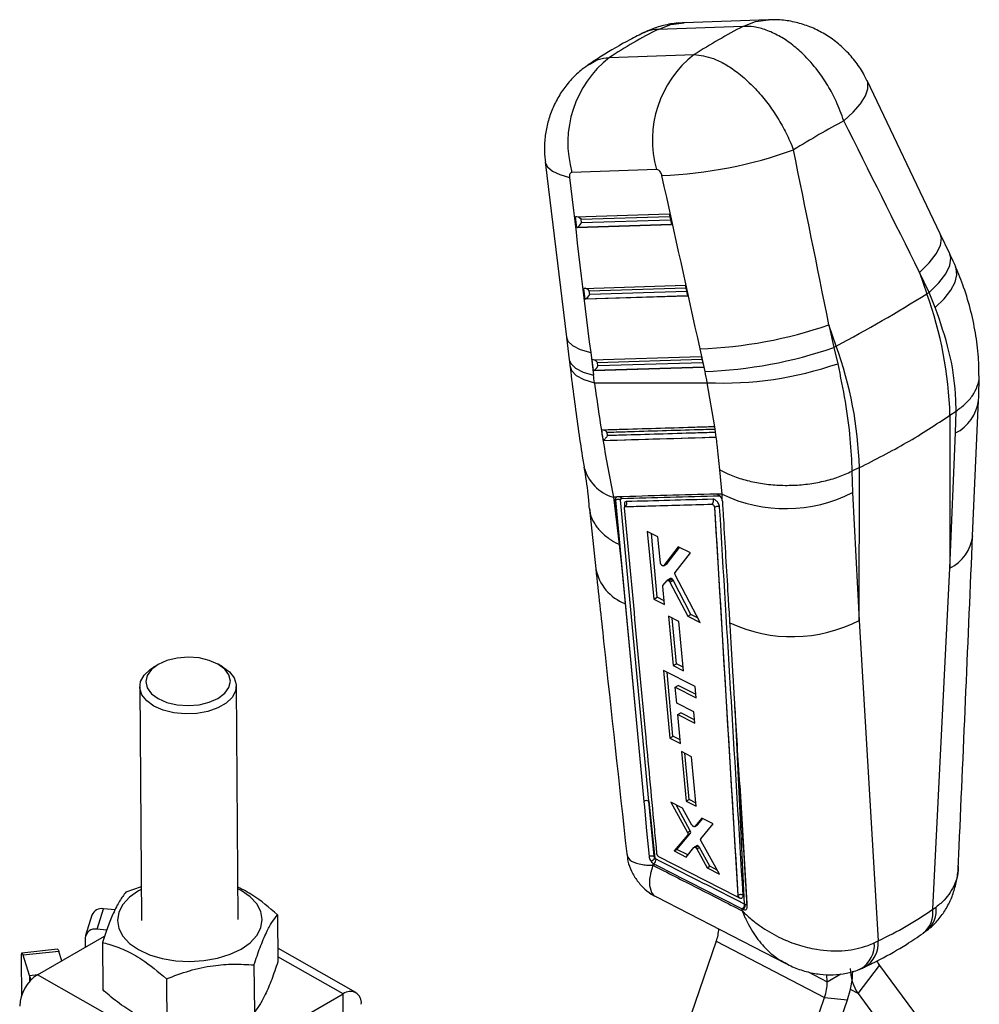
# Model space of a CAD drawing. Extents: x 37 to 375, y 36 to 279.
# Tile 16 of 16: x 283 to 363, y 174 to 255. Entities that reach past the tile are written whole.
import ezdxf

# ---------------------------------------------------------------- set-up
doc = ezdxf.new("R2010")
doc.units = 0
doc.layers.get('0').update_dxf_attribs({"linetype": 'CONTINUOUS'})

msp = doc.modelspace()

# ---------------------------------------------------------------- linework, layer by layer
at = {"color": 7, "linetype": 'CONTINUOUS'}
for p, q in [((345.392355, 255.433574), (338.386914, 255.187028)), ((343.260567, 254.876794), (336.255126, 254.630247)), ((332.204951, 252.292131), (339.210392, 252.538677)), ((359.605848, 237.690348), (353.537534, 250.394749)), ((326.88673, 243.671009), (328.650782, 229.136255)), ((336.111741, 243.023724), (329.1063, 242.777177)), ((329.406977, 239.10492), (337.141448, 239.344827)), ((329.509658, 238.213697), (329.406977, 239.10492)), ((337.141448, 239.344827), (337.342655, 238.456664)), ((337.342655, 238.456664), (329.509658, 238.213697)), ((329.894328, 238.599821), (329.859538, 238.901772)), ((360.394632, 236.03202), (359.605777, 237.69049)), ((357.884983, 234.504853), (358.499431, 232.737199)), ((358.673838, 232.846383), (357.884983, 234.504853)), ((330.089565, 233.180369), (338.479008, 233.440591)), ((338.479008, 233.440591), (338.680216, 232.552416)), ((330.192246, 232.289135), (330.089565, 233.180369)), ((338.680216, 232.552416), (330.192246, 232.289135)), ((330.576915, 232.67527), (330.542126, 232.977222)), ((358.499431, 232.737199), (358.673838, 232.846383)), ((359.186742, 231.603612), (358.673838, 232.846383)), ((350.99309, 228.403881), (350.378642, 230.171534)), ((350.378642, 230.171534), (350.7891, 228.29462)), ((328.650836, 229.135814), (328.880963, 227.267224)), ((350.99309, 228.403881), (350.7891, 228.29462)), ((330.653891, 227.859846), (330.884019, 225.991244)), ((330.772152, 227.255807), (339.816569, 227.536343)), ((340.12192, 226.30169), (339.711463, 228.178604)), ((339.816569, 227.536343), (340.017776, 226.64818)), ((350.7891, 228.29462), (351.112952, 226.942712)), ((330.874833, 226.364585), (330.772152, 227.255807)), ((331.259503, 226.750708), (331.224714, 227.052659)), ((340.017776, 226.64818), (330.874833, 226.364585)), ((340.930048, 221.715089), (340.310041, 225.363362)), ((362.286241, 212.686177), (362.763026, 223.879651)), ((360.407792, 222.668707), (360.396556, 210.013523)), ((360.407792, 222.668707), (360.919055, 223.02001)), ((360.871693, 221.203889), (360.920361, 223.020898)), ((360.920361, 223.020898), (360.919055, 223.02001)), ((340.932747, 221.715169), (340.930048, 221.715089)), ((341.056203, 220.856821), (340.932747, 221.715169)), ((360.396556, 210.013523), (360.871693, 221.203889)), ((331.681112, 220.579835), (341.051761, 220.856693)), ((331.681112, 220.579835), (331.689902, 220.584773)), ((341.051761, 220.856693), (341.056203, 220.856821)), ((341.530425, 216.134845), (341.35334, 218.151315)), ((352.292152, 218.039805), (352.290593, 218.039039)), ((352.290593, 218.039039), (352.345121, 216.281604)), ((352.901451, 218.335389), (352.292152, 218.039805)), ((352.890215, 205.680205), (352.901451, 218.335389)), ((341.135162, 216.123539), (341.030894, 216.142112)), ((341.530425, 216.134845), (341.135162, 216.123539)), ((341.553908, 215.650747), (341.530425, 216.134845)), ((352.345121, 216.281604), (352.890215, 205.680205)), ((332.782772, 215.885821), (332.537591, 215.878876)), ((332.537591, 215.878876), (333.026365, 211.958338)), ((332.695518, 215.644398), (332.699954, 215.646959)), ((332.695518, 215.644398), (333.204665, 210.250698)), ((332.699991, 215.647694), (332.699949, 215.646961)), ((332.699954, 215.646959), (334.523013, 196.294994)), ((335.478933, 190.710353), (333.124444, 215.676239)), ((341.553908, 215.650747), (341.543138, 215.680353)), ((341.586347, 215.494888), (341.553908, 215.650747)), ((330.544001, 214.903834), (331.077619, 209.950156)), ((340.90289, 215.046188), (340.907302, 215.048735)), ((340.90289, 215.046188), (342.844738, 182.905962)), ((340.907302, 215.048735), (340.907412, 215.048429)), ((336.225449, 212.602654), (335.341874, 213.041152)), ((335.341874, 213.041152), (335.881012, 207.434644)), ((336.170024, 207.601487), (335.682004, 212.872357)), ((336.43209, 210.442784), (336.225449, 212.602654)), ((333.026365, 211.958338), (333.204665, 210.250698)), ((337.900885, 211.770201), (336.707053, 210.215004)), ((336.990423, 210.378589), (338.009644, 211.716099)), ((337.641839, 209.651923), (338.912142, 211.267149)), ((338.912142, 211.267149), (337.900885, 211.770201)), ((333.204665, 210.250698), (333.505275, 207.066051)), ((336.688096, 210.19833), (336.971776, 210.362095)), ((336.707053, 210.215004), (336.990423, 210.378589)), ((358.978913, 181.751517), (360.396556, 210.013523)), ((336.638879, 208.55916), (336.977641, 208.977256)), ((337.272094, 209.151402), (336.994452, 208.991123)), ((337.134197, 208.956333), (337.410052, 209.115581)), ((337.219728, 208.849617), (337.494317, 209.008134)), ((337.219728, 208.849617), (338.688968, 206.030717)), ((338.942404, 206.177022), (337.494317, 209.008134)), ((339.734204, 205.507368), (337.656454, 209.466683)), ((336.76189, 206.994552), (336.620202, 208.476131)), ((335.881012, 207.434644), (336.170024, 207.601487)), ((335.881012, 207.434644), (336.76189, 206.994552)), ((336.731433, 207.31303), (336.170024, 207.601487)), ((333.505275, 207.066051), (334.523013, 196.294994)), ((337.949867, 205.601544), (337.106468, 206.023716)), ((337.106468, 206.023716), (337.497053, 201.931511)), ((337.75782, 202.082048), (337.406788, 205.873382)), ((338.338586, 201.508244), (337.949867, 205.601544)), ((338.688968, 206.030717), (338.942404, 206.177022)), ((338.688968, 206.030717), (339.734204, 205.507368)), ((339.545359, 205.867229), (338.942404, 206.177022)), ((352.890215, 205.680205), (354.46888, 179.14793)), ((294.797317, 202.005704), (294.440787, 201.792743)), ((300.170187, 201.835181), (299.810541, 202.04284)), ((339.312375, 200.217964), (336.6818, 201.541877)), ((336.6818, 201.541877), (337.218574, 195.937862)), ((337.497053, 201.931511), (337.75782, 202.082048)), ((337.497053, 201.931511), (338.338586, 201.508244)), ((338.311091, 201.797777), (337.75782, 202.082048)), ((337.467983, 196.081842), (336.977003, 201.393307)), ((293.317433, 200.186723), (293.460785, 180.834319)), ((301.460565, 180.893575), (301.31721, 200.245987)), ((337.650729, 200.145254), (337.906827, 200.293096)), ((337.775336, 198.837283), (337.650729, 200.145254)), ((337.650729, 200.145254), (339.402444, 199.262412)), ((339.376441, 199.53829), (337.906827, 200.293096)), ((339.402444, 199.262412), (339.312375, 200.217964)), ((339.197153, 198.119656), (337.775336, 198.837283)), ((337.86631, 197.882248), (338.116338, 198.026585)), ((338.093714, 195.494649), (337.86631, 197.882248)), ((337.86631, 197.882248), (339.287371, 197.164191)), ((339.261476, 197.438432), (338.116338, 198.026585)), ((339.287371, 197.164191), (339.197153, 198.119656)), ((334.523013, 196.294994), (335.053946, 190.684291)), ((337.218574, 195.937862), (337.467983, 196.081842)), ((337.218574, 195.937862), (338.093714, 195.494649)), ((338.067094, 195.774135), (337.467983, 196.081842)), ((339.013014, 194.383708), (338.174856, 194.808901)), ((338.174856, 194.808901), (338.565074, 190.716539)), ((338.796111, 190.849914), (338.442102, 194.673328)), ((339.401317, 190.290217), (339.013014, 194.383708)), ((338.565074, 190.716539), (338.796111, 190.849914)), ((339.376513, 190.551698), (338.796111, 190.849914)), ((335.478933, 190.710353), (335.976188, 185.988295)), ((335.910982, 186.145549), (335.478933, 190.710353)), ((338.256604, 190.127836), (337.293102, 190.619296)), ((337.293102, 190.619296), (338.678158, 188.120603)), ((338.902583, 188.250161), (337.720583, 190.401248)), ((339.040018, 188.733346), (338.256604, 190.127836)), ((338.565074, 190.716539), (339.401317, 190.290217)), ((339.856591, 189.311351), (339.271753, 188.614354)), ((339.496628, 188.744172), (339.937831, 189.269874)), ((340.801241, 188.829077), (339.856591, 189.311351)), ((339.27175, 188.614363), (339.254503, 188.604029)), ((339.255979, 188.601503), (339.480947, 188.731375)), ((339.271753, 188.614354), (339.496628, 188.744172)), ((339.778009, 187.578281), (340.801241, 188.829077)), ((338.696026, 187.92497), (337.577636, 186.584485)), ((337.797511, 186.711416), (338.919931, 188.054228)), ((338.678158, 188.120603), (338.902583, 188.250161)), ((338.696026, 187.92497), (338.919931, 188.054228)), ((338.556701, 186.082531), (339.2016, 186.872214)), ((339.439145, 187.013568), (339.218207, 186.886023)), ((339.338969, 186.862984), (339.559902, 186.990526)), ((339.435162, 186.752113), (339.655806, 186.879488)), ((340.515485, 185.314903), (339.655806, 186.879488)), ((341.313414, 184.668557), (339.797161, 187.381702)), ((336.148147, 186.30786), (336.145594, 186.32616)), ((342.716046, 182.820595), (336.306594, 186.085734)), ((337.577636, 186.584485), (337.797511, 186.711416)), ((337.577636, 186.584485), (338.556701, 186.082531)), ((338.694082, 186.250754), (337.797511, 186.711416)), ((339.435162, 186.752113), (340.298124, 185.189423)), ((335.791048, 185.577787), (335.810192, 185.396228)), ((335.791048, 185.577787), (335.881418, 185.519368)), ((340.298124, 185.189423), (340.515485, 185.314903)), ((340.298124, 185.189423), (341.313414, 184.668557)), ((341.128111, 185.000131), (340.515485, 185.314903)), ((293.44016, 183.618728), (292.158921, 183.162199)), ((336.092953, 182.775148), (346.825044, 177.25591)), ((342.807917, 182.814092), (342.816955, 182.81931)), ((342.844738, 182.905962), (342.845708, 182.906522)), ((342.845708, 182.906522), (342.845748, 182.90641)), ((343.465618, 182.135236), (343.396635, 182.169832)), ((358.978913, 181.751517), (359.257272, 181.936561)), ((289.349641, 181.264676), (288.828646, 179.571223)), ((289.778363, 180.09719), (290.299358, 181.790644)), ((291.265214, 181.697976), (290.299358, 181.790644)), ((304.715665, 181.298971), (304.744588, 177.394428)), ((343.201403, 181.626356), (343.193538, 181.790547)), ((343.193538, 181.790547), (343.207065, 181.783663)), ((343.207065, 181.783663), (343.278665, 181.747795)), ((284.843208, 176.320767), (290.397231, 179.527036)), ((290.568087, 180.021419), (289.778363, 180.09719)), ((358.192142, 179.798827), (358.632223, 180.100958)), ((288.799655, 179.371659), (288.805308, 178.608042)), ((290.216245, 179.003353), (290.245169, 175.098811)), ((341.057504, 179.100798), (337.828969, 169.795414)), ((341.057504, 179.100798), (350.025931, 174.455547)), ((354.142828, 178.984055), (354.46888, 179.14793)), ((286.507176, 178.440478), (283.552797, 178.127648)), ((286.606399, 178.266054), (283.652025, 177.95322)), ((284.1728, 176.265281), (283.652025, 177.95322)), ((286.849276, 177.478849), (286.606399, 178.266054)), ((311.20616, 174.851361), (304.736234, 178.522187)), ((283.484471, 177.695964), (283.50771, 174.558701)), ((302.772986, 177.140123), (302.801909, 173.235581)), ((352.794785, 174.76794), (354.577478, 177.0831)), ((354.577478, 177.0831), (358.435871, 171.868919)), ((298.984822, 168.297275), (284.843208, 176.320767)), ((350.23656, 175.756012), (350.210544, 176.355729)), ((295.523276, 175.992318), (295.5522, 172.087775)), ((298.984822, 168.297275), (310.157109, 174.746898)), ((310.169257, 173.106864), (310.157109, 174.746898)), ((352.794785, 174.76794), (356.653179, 169.553759)), ((346.797394, 165.150169), (350.025931, 174.455547)), ((348.688937, 164.9561), (351.917473, 174.261478)), ((350.025931, 174.455547), (351.917473, 174.261478))]:
    msp.add_line(p, q, dxfattribs=at)
at = {"color": 8, "linetype": 'CONTINUOUS'}
for p, q in [((329.859538, 238.901772), (337.190306, 239.129158)), ((329.539841, 238.229773), (337.339249, 238.471693)), ((337.258477, 238.828239), (329.894328, 238.599821)), ((330.222429, 232.305223), (338.67681, 232.567458)), ((330.542126, 232.977222), (338.527866, 233.224922)), ((338.596037, 232.924003), (330.576915, 232.67527)), ((331.224714, 227.052659), (339.865426, 227.320686)), ((339.933597, 227.019767), (331.259503, 226.750708)), ((330.905017, 226.38066), (340.014369, 226.663222)), ((333.444222, 215.249532), (333.462379, 215.056578)), ((343.396635, 182.169832), (342.610441, 198.476991)), ((343.000921, 192.035397), (343.592248, 182.225053)), ((342.761912, 182.808398), (342.954125, 182.710404)), ((310.157109, 174.746898), (304.741439, 177.819576)), ((284.1728, 176.265281), (284.876089, 176.339752)), ((284.1728, 176.265281), (284.176609, 175.751102)), ((348.675666, 176.564485), (350.23656, 175.756012)), ((350.23656, 175.756012), (351.369182, 176.409861)), ((352.794785, 174.76794), (352.161366, 175.096021))]:
    msp.add_line(p, q, dxfattribs=at)
at = {"color": 8, "linetype": 'CONTINUOUS', "flags": 128}
for points in [[(343.260567, 254.876794), (344.307539, 255.274404), (345.392833, 255.43359)], [(336.255126, 254.630247), (337.302098, 255.027857), (338.386914, 255.187028)], [(351.619092, 247.056787), (352.399081, 247.778963), (353.001767, 248.475449), (353.409868, 249.126274), (353.61168, 249.712773), (353.601418, 250.218128), (353.537189, 250.395472)], [(326.88685, 243.670004), (326.894507, 243.620744), (327.080993, 243.240256), (327.484661, 242.898255), (328.094369, 242.604188), (328.893289, 242.36615)], [(357.884983, 234.504853), (358.688261, 235.292306), (359.270412, 236.042202), (359.611371, 236.728688), (359.699385, 237.328115), (359.605614, 237.69084)], [(358.673838, 232.846383), (359.477115, 233.633835), (360.059266, 234.383732), (360.400225, 235.070218), (360.488239, 235.669644), (360.394632, 236.03202)], [(359.186742, 231.603612), (359.917582, 232.31933), (360.470057, 233.018409), (360.828955, 233.68159), (360.984394, 234.290643), (360.932097, 234.828773), (360.88681, 234.949982)], [(328.650715, 229.136811), (328.767959, 228.818606), (329.153255, 228.439492), (329.78892, 228.116336), (330.653891, 227.859846)], [(328.880963, 227.267224), (328.998087, 226.950016), (329.383383, 226.570901), (330.019048, 226.247746), (330.884019, 225.991244)], [(328.948188, 226.704844), (329.068708, 226.36403), (329.455941, 225.971468), (330.093111, 225.633774), (330.959152, 225.362106)], [(332.803194, 215.891262), (332.746325, 215.846803), (332.704845, 215.742562), (332.699935, 215.648345), (332.699938, 215.648296), (332.699938, 215.648296)]]:
    msp.add_lwpolyline(points, dxfattribs=at)
at = {"color": 7, "linetype": 'CONTINUOUS', "flags": 128}
for points in [[(299.789155, 202.05508), (299.06431, 202.369803), (298.220196, 202.565722), (297.31435, 202.629471), (296.408499, 202.556715), (295.564373, 202.35241), (294.839503, 202.030472), (294.283284, 201.612853), (293.933625, 201.128001), (293.81435, 200.608964), (293.933589, 200.091116), (294.283221, 199.609739), (294.839408, 199.197652), (295.564259, 198.88292), (296.408373, 198.687008), (297.314219, 198.623252), (298.220073, 198.696013), (299.064196, 198.90032), (299.789066, 199.222252), (300.345285, 199.639877), (300.694946, 200.124727), (300.814219, 200.643759), (300.69498, 201.161613), (300.345347, 201.642984), (299.789155, 202.05508)], [(300.145749, 201.849169), (300.740422, 201.417694), (301.136156, 200.916404), (301.309954, 200.374426), (301.251714, 199.82326), (300.964823, 199.294943), (300.465953, 198.820172), (299.784094, 198.426543), (298.958875, 198.136933), (298.038254, 197.96817), (297.075738, 197.930065), (296.12726, 198.02483), (295.247946, 198.246955), (294.488894, 198.583536), (293.894221, 199.015017), (293.498487, 199.516307), (293.324689, 200.058285), (293.382927, 200.609452), (293.669817, 201.13777), (294.16869, 201.612539), (294.440787, 201.792743)], [(335.053946, 190.684291), (335.099191, 190.206484), (335.285738, 188.237025), (335.486156, 186.122195)], [(293.441828, 183.393677), (293.218193, 183.270993), (292.472012, 182.746923), (291.917544, 182.150489), (291.576092, 181.504619), (291.460787, 180.834124), (291.576047, 180.164776), (291.917456, 179.522296), (292.47189, 178.931375), (293.218033, 178.414724), (294.127223, 177.992191), (295.164515, 177.680022), (296.290046, 177.490208), (297.460565, 177.430043), (298.631087, 177.501843), (299.756631, 177.702848), (300.793941, 178.025331), (301.703159, 178.4569), (302.449338, 178.980971), (303.003808, 179.577404), (303.345257, 180.223276), (303.460565, 180.893769), (303.345299, 181.563119), (303.003893, 182.205598), (302.449462, 182.796518), (301.703314, 183.313172), (301.441605, 183.452938)], [(283.652025, 177.95322), (283.618265, 178.047256), (283.586042, 178.106161), (283.556584, 178.127677), (283.531027, 178.110978), (283.510359, 178.056697), (283.49536, 177.966936), (283.486619, 177.845129), (283.484471, 177.695964)], [(286.507176, 178.440478), (286.510963, 178.440508), (286.540421, 178.418992), (286.572644, 178.360086), (286.606399, 178.266054)], [(284.323526, 175.911045), (284.253372, 176.052154), (284.1728, 176.265281)]]:
    msp.add_lwpolyline(points, dxfattribs=at)
at = {"color": 7, "linetype": 'CONTINUOUS'}
for centre, radius, start, end in [((337.706509, 245.238455), 8.945473, 127.95267318, 195.97049419), ((344.71195, 245.485002), 8.945472, 127.95266916, 195.97049821), ((335.088498, 279.109868), 36.609687, 272.28475075, 289.7362153), ((290.418578, 342.001429), 128.738783, 298.06822756, 301.92639591), ((327.955274, 221.732825), 32.466009, 1.65186678, 19.8129528), ((338.532441, 264.03389), 35.874665, 271.88336655, 289.28156958), ((320.448933, 217.399507), 32.466009, 1.65186678, 19.8129528), ((338.942981, 262.156535), 35.874222, 271.88325819, 289.28167794), ((341.543335, 254.663682), 29.326264, 267.58975991, 289.04529888), ((346.790602, 227.053261), 12.119459, 244.27657485, 297.27837514), ((333.306487, 215.372639), 0.345186, 309.37395965, 24.67247772), ((333.389444, 215.108434), 0.151358, 11.94456463, 68.78259401), ((347.325852, 216.490881), 12.158653, 245.0048155, 297.23533352), ((335.291672, 190.28586), 0.463962, 66.19585632, 120.82270724), ((334.490115, 187.502772), 2.121804, 303.11237884, 314.45763615), ((335.620664, 185.886835), 0.450578, 305.35979013, 2.37316133), ((342.797868, 182.709231), 0.156262, 0.42988465, 59.40900878), ((342.948617, 182.150149), 0.448451, 305.19172823, 2.51548965), ((343.013063, 182.114785), 0.453019, 305.89443185, 2.58746246), ((290.138555, 180.960582), 0.845494, 79.03627741, 158.92038326), ((356.806858, 181.464882), 2.190886, 309.78432726, 7.51758591), ((289.609778, 179.301722), 0.813136, 78.03422216, 175.0659625), ((337.518166, 180.355843), 3.75527, 340.47556872, 356.72637201), ((355.755909, 177.937458), 1.45555, 198.73810396, 215.94196839), ((286.572346, 173.624058), 3.203461, 122.66809587, 177.89890692), ((344.746709, 176.834732), 7.618496, 340.25929856, 358.40373066), ((355.922077, 176.884877), 3.776423, 180.40530706, 214.09498757), ((346.682494, 175.664356), 3.555247, 340.12271243, 1.47728206), ((310.738169, 174.023934), 0.927528, 351.20362192, 128.78951628)]:
    msp.add_arc(centre, radius, start, end, dxfattribs=at)
at = {"color": 8, "linetype": 'CONTINUOUS'}
for centre, radius, start, end in [((359.341399, 224.292345), 3.44679, 296.35788294, 353.27815705), ((333.52281, 219.273493), 3.534697, 194.49794086, 253.81569962), ((358.859238, 213.108102), 3.455397, 296.41716443, 353.00130873), ((334.895081, 210.698234), 3.888999, 191.06953637, 249.06132234), ((357.034678, 181.68503), 2.236782, 311.29174319, 6.45669041), ((351.850757, 178.808672), 2.298771, 300.598495, 4.37560345), ((352.179092, 178.953677), 2.298013, 300.30965557, 4.84905467)]:
    msp.add_arc(centre, radius, start, end, dxfattribs=at)
at = {"color": 7, "linetype": 'CONTINUOUS'}
for centre, major_axis, ratio, start_param, end_param in [((381.273178, 198.890035), (55.613517, -47.594526), 0.657576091, 2.86643371, 2.960521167), ((328.038565, 197.016517), (37.119161, 59.908731), 0.425931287, 0.623828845, 0.717916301), ((328.038565, 197.016517), (44.947178, 52.854976), 0.326245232, 0.692588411, 0.789411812), ((305.606151, 261.550491), (-165.783452, 323.352392), 0.094896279, 4.580133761, 4.618988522), ((305.606151, 261.550491), (-78.768913, 373.373459), 0.098369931, 4.607516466, 4.646371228), ((360.38245, 261.422896), (-43.051742, 371.563631), 0.089563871, 1.611726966, 1.65086689), ((299.550094, 259.281986), (-84.379274, 370.069054), 0.08540215, 4.608788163, 4.647642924), ((329.632436, 238.816705), (0.286361, -0.247403), 0.590998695, 1.258602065, 2.819976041), ((329.701355, 238.218523), (0.293972, 0.104876), 0.236214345, 2.066071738, 2.194031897), ((329.667225, 238.514751), (0.257376, 0.297904), 0.350959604, 3.850171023, 5.28358484), ((330.315024, 232.892149), (0.286361, -0.247403), 0.590998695, 1.258602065, 2.819976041), ((330.349813, 232.590195), (0.257376, 0.297904), 0.350959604, 3.850171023, 5.28358484), ((330.383942, 232.293968), (0.293972, 0.104876), 0.236214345, 2.066071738, 2.194031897), ((330.997611, 226.967594), (0.286361, -0.247403), 0.590998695, 1.258602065, 2.819976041), ((331.032401, 226.66564), (0.257376, 0.297904), 0.350959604, 3.850171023, 5.28358484), ((331.06653, 226.369412), (0.293972, 0.104876), 0.236214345, 2.066071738, 2.194031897), ((292.354799, 234.91125), (-20.58653, 55.54492), 0.59943456, 4.325148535, 4.336354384), ((329.180671, 226.497814), (-6.068626, 16.373879), 0.59943456, 4.426085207, 4.482079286), ((337.381202, 208.978123), (-0.111939, 0.172945), 0.548671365, 4.535393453, 5.217650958), ((338.795004, 188.212499), (-0.110672, 0.170987), 0.548671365, 3.31130536, 4.58025216), ((339.549428, 186.837318), (-0.113002, 0.174587), 0.548671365, 5.344778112, 6.443201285), ((339.54779, 186.840082), (-0.111877, 0.172849), 0.548671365, 4.587686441, 5.332868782), ((313.758883, 248.894143), (-44.565313, 67.586633), 0.6135196, 3.052739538, 3.157518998)]:
    msp.add_ellipse(centre, major_axis=major_axis, ratio=ratio, start_param=start_param, end_param=end_param, dxfattribs=at)
for points, knots in [([(353.520193, 250.388548), (353.451136, 250.542038), (353.211655, 251.074322), (352.632748, 251.929181), (351.800175, 252.900511), (350.833997, 253.733426), (349.794285, 254.404511), (348.686844, 254.916744), (347.524952, 255.260653), (346.418543, 255.44146), (345.703618, 255.42507), (345.39206, 255.417928)], [0, 0, 0, 0, 0.049846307, 0.172860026, 0.303883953, 0.428030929, 0.549330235, 0.669654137, 0.788369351, 0.907773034, 1, 1, 1, 1]), ([(338.3881, 255.165215), (338.166391, 255.161055), (337.541013, 255.149321), (336.530113, 254.926017), (335.622274, 254.65123), (335.15086, 254.38981), (335.035257, 254.325703)], [0, 0, 0, 0, 0.190386, 0.537023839, 0.886466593, 1, 1, 1, 1]), ([(351.619092, 247.056787), (351.424649, 247.600548), (351.06612, 248.603175), (350.309124, 249.998938), (349.403219, 251.337643), (348.369097, 252.504853), (347.265425, 253.451908), (346.231506, 254.130312), (345.189024, 254.601295), (344.182271, 254.8721), (343.56085, 254.875265), (343.260567, 254.876794)], [0, 0, 0, 0, 0.128293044, 0.236556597, 0.344820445, 0.483525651, 0.587989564, 0.692453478, 0.797237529, 0.90202144, 1, 1, 1, 1]), ([(335.109663, 254.387293), (334.705902, 254.185154), (333.481924, 253.572381), (331.924348, 252.672462), (330.808219, 251.933246), (330.445258, 251.692856)], [0, 0, 0, 0, 0.249350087, 0.755890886, 1, 1, 1, 1]), ([(339.210392, 252.538677), (339.735137, 252.47817), (340.557364, 252.383361), (341.792087, 251.772087), (342.843971, 251.074258), (343.889634, 250.160819), (344.88509, 249.069725), (345.754974, 247.916852), (346.520416, 246.676852), (347.080034, 245.574076), (347.35279, 244.895607), (347.451233, 244.650734)], [0, 0, 0, 0, 0.183830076, 0.288044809, 0.392259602, 0.516106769, 0.622499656, 0.728892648, 0.834598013, 0.940303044, 1, 1, 1, 1]), ([(330.53522, 251.724368), (330.337951, 251.595742), (329.802105, 251.246353), (329.058767, 250.521998), (328.307821, 249.596299), (327.70877, 248.583425), (327.259298, 247.509043), (326.961246, 246.399904), (326.821685, 245.258089), (326.801738, 244.341085), (326.883303, 243.812834), (326.905221, 243.670879)], [0, 0, 0, 0, 0.075769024, 0.205813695, 0.332068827, 0.459220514, 0.583461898, 0.706378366, 0.827944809, 0.953764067, 1, 1, 1, 1]), ([(336.547975, 242.529285), (336.544196, 242.54495), (336.527118, 242.615746), (336.477296, 242.740181), (336.39721, 242.861087), (336.306088, 242.953165), (336.211786, 243.014204), (336.143698, 243.020683), (336.111741, 243.023724)], [0, 0, 0, 0, 0.060460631, 0.273248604, 0.486138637, 0.609926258, 0.816921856, 1, 1, 1, 1]), ([(329.1063, 242.777177), (329.101445, 242.776891), (329.061785, 242.774555), (328.993215, 242.746244), (328.930916, 242.666413), (328.893051, 242.555527), (328.884586, 242.454488), (328.891656, 242.382721), (328.893289, 242.36615)], [0, 0, 0, 0, 0.033514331, 0.273754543, 0.513948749, 0.673695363, 0.924658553, 1, 1, 1, 1]), ([(360.887672, 234.947999), (360.84806, 235.038718), (360.689899, 235.400933), (360.521131, 235.761648), (360.394632, 236.03202)], [0, 0, 0, 0, 0.250456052, 1, 1, 1, 1]), ([(362.795881, 225.967487), (362.796436, 226.390558), (362.797866, 227.482191), (362.581129, 229.257256), (362.170129, 231.274265), (361.613657, 233.180251), (361.107537, 234.389572), (360.876059, 234.942665)], [0, 0, 0, 0, 0.140170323, 0.361675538, 0.582950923, 0.809259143, 1, 1, 1, 1]), ([(360.919055, 223.02001), (360.90589, 223.492381), (360.861169, 225.097002), (360.436008, 227.97884), (359.606935, 230.384413), (359.186742, 231.603612)], [0, 0, 0, 0, 0.170641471, 0.579662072, 1, 1, 1, 1]), ([(328.880963, 227.267224), (328.886795, 227.219695), (328.910118, 227.029595), (328.932336, 226.839838), (328.948999, 226.697526)], [0, 0, 0, 0, 0.250023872, 1, 1, 1, 1]), ([(351.112952, 226.942712), (351.32879, 225.8872), (351.764491, 223.756497), (352.16217, 220.760572), (352.250048, 218.921113), (352.292152, 218.039805)], [0, 0, 0, 0, 0.338341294, 0.682990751, 1, 1, 1, 1]), ([(328.951047, 226.705259), (328.966972, 226.560014), (329.077611, 225.550966), (329.312443, 223.738762), (329.649424, 221.307004), (329.916205, 219.524022), (330.070212, 218.586947), (330.102921, 218.387922)], [0, 0, 0, 0, 0.049226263, 0.341985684, 0.633358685, 0.922129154, 1, 1, 1, 1]), ([(360.920361, 223.020898), (361.192682, 223.222296), (361.74522, 223.630933), (362.330113, 224.329865), (362.694329, 225.075667), (362.846686, 225.629235), (362.809639, 225.928603), (362.804788, 225.967795)], [0, 0, 0, 0, 0.237360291, 0.481604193, 0.718964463, 0.963207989, 1, 1, 1, 1]), ([(362.774966, 223.88664), (362.775184, 223.890646), (362.812732, 224.582153), (362.813326, 225.256534), (362.813917, 225.927009)], [0, 0, 0, 0, 0.005792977, 1, 1, 1, 1]), ([(330.959152, 225.362106), (331.869121, 225.359941), (334.987855, 225.35252), (338.103479, 225.358867), (340.310041, 225.363362)], [0, 0, 0, 0, 0.2917753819, 1, 1, 1, 1]), ([(330.959152, 225.362106), (331.191944, 223.7267), (331.661093, 220.430841), (332.243948, 217.403865), (332.537591, 215.878876)], [0, 0, 0, 0, 0.496200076, 1, 1, 1, 1]), ([(352.901451, 218.335389), (354.229449, 219.008403), (356.895612, 220.359581), (359.234093, 221.897045), (360.407792, 222.668707)], [0, 0, 0, 0, 0.4980935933, 1, 1, 1, 1]), ([(340.930048, 221.715089), (340.824372, 221.71193), (340.211719, 221.693617), (337.571256, 221.614785), (334.548059, 221.524786), (332.032359, 221.450211), (331.543663, 221.435724)], [0, 0, 0, 0, 0.033767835, 0.19576849, 0.843771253, 1, 1, 1, 1]), ([(331.543663, 221.435724), (331.57108, 221.259288), (331.615523, 220.973284), (331.662945, 220.688815), (331.681112, 220.579835)], [0, 0, 0, 0, 0.616897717, 1, 1, 1, 1]), ([(332.003378, 221.266363), (332.002642, 221.267214), (331.97181, 221.302861), (331.902083, 221.364892), (331.804443, 221.423081), (331.745732, 221.437441), (331.730126, 221.441258)], [0, 0, 0, 0, 0.0106742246, 0.4468864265, 0.852974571, 1, 1, 1, 1]), ([(332.048864, 220.981835), (332.043998, 221.01188), (332.028652, 221.106627), (332.013634, 221.201544), (332.003378, 221.266363)], [0, 0, 0, 0, 0.317103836, 1, 1, 1, 1]), ([(332.048864, 220.981835), (332.048501, 220.981135), (332.033662, 220.952513), (331.991696, 220.881931), (331.911799, 220.776655), (331.822529, 220.684297), (331.750157, 220.622216), (331.71004, 220.597287), (331.689902, 220.584773)], [0, 0, 0, 0, 0.005761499, 0.235428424, 0.548329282, 0.748196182, 0.873604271, 1, 1, 1, 1]), ([(331.689902, 220.584773), (333.251342, 220.630848), (336.376066, 220.723052), (339.502048, 220.815969), (341.065962, 220.862455)], [0, 0, 0, 0, 0.499704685, 1, 1, 1, 1]), ([(341.35334, 218.151315), (341.286796, 218.845057), (341.201991, 219.729171), (341.078378, 220.656925), (341.051761, 220.856693)], [0, 0, 0, 0, 0.7846745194, 1, 1, 1, 1]), ([(330.097362, 218.381584), (330.216872, 217.619253), (330.400243, 216.449569), (330.49327, 215.340415), (330.525667, 214.954141)], [0, 0, 0, 0, 0.6517406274, 1, 1, 1, 1]), ([(341.35334, 218.151315), (341.386115, 218.133157), (341.637401, 217.993938), (342.253397, 217.698024), (343.286313, 217.332312), (344.552291, 217.039946), (345.891098, 216.878449), (347.26257, 216.847492), (348.629285, 216.952824), (349.949801, 217.188535), (351.197806, 217.543993), (351.92633, 217.874024), (352.290593, 218.039039)], [0, 0, 0, 0, 0.011482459, 0.088035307, 0.202035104, 0.316034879, 0.430030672, 0.544026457, 0.658019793, 0.77201308, 0.88600656, 1, 1, 1, 1]), ([(341.030895, 216.142111), (339.670493, 216.103427), (336.949688, 216.026057), (334.230705, 215.94984), (332.871213, 215.911732)], [0, 0, 0, 0, 0.499999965, 1, 1, 1, 1]), ([(341.543138, 215.680353), (341.5267, 215.717782), (341.487978, 215.805953), (341.395247, 215.936432), (341.27617, 216.051165), (341.18607, 216.104518), (341.140461, 216.121559), (341.135162, 216.123539)], [0, 0, 0, 0, 0.190717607, 0.449267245, 0.707736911, 0.966041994, 1, 1, 1, 1]), ([(332.782772, 215.885821), (332.761389, 215.867139), (332.715749, 215.827263), (332.691568, 215.736086), (332.694509, 215.667727), (332.695513, 215.644401)], [0, 0, 0, 0, 0.367371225, 0.784127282, 1, 1, 1, 1]), ([(332.699938, 215.648296), (332.69994, 215.64828), (332.699958, 215.648079), (332.699975, 215.647879), (332.699991, 215.647694)], [0, 0, 0, 0, 0.080015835, 1, 1, 1, 1]), ([(332.699991, 215.647694), (332.726477, 215.662113), (332.77945, 215.690952), (332.880702, 215.713088), (332.984062, 215.71609), (333.055802, 215.702645), (333.100505, 215.687375), (333.115512, 215.680394), (333.124444, 215.676239)], [0, 0, 0, 0, 0.2178538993, 0.4357055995, 0.653560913, 0.8714165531, 0.923467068, 1, 1, 1, 1]), ([(332.871213, 215.911732), (332.840383, 215.906952), (332.808679, 215.902036), (332.783467, 215.886256), (332.782772, 215.885821)], [0, 0, 0, 0, 0.972439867, 1, 1, 1, 1]), ([(333.074926, 215.91745), (333.08886, 215.910615), (333.128036, 215.891398), (333.160874, 215.84778), (333.184328, 215.807252), (333.190688, 215.793357), (333.195209, 215.783478)], [0, 0, 0, 0, 0.2733076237, 0.768422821, 0.8353526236, 1, 1, 1, 1]), ([(333.124444, 215.676239), (333.124136, 215.689006), (333.123392, 215.719887), (333.138373, 215.757362), (333.164859, 215.779457), (333.187064, 215.782384), (333.195441, 215.783488)], [0, 0, 0, 0, 0.212914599, 0.51497906, 0.81702231, 1, 1, 1, 1]), ([(333.620161, 215.51673), (333.604621, 215.515201), (333.554692, 215.51029), (333.488735, 215.466315), (333.442337, 215.374179), (333.443615, 215.289659), (333.444221, 215.249532)], [0, 0, 0, 0, 0.134628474, 0.432553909, 0.730594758, 1, 1, 1, 1]), ([(333.525466, 215.105803), (333.637279, 215.108904), (334.254082, 215.126009), (336.638248, 215.192272), (338.911889, 215.25624), (340.680188, 215.30599)], [0, 0, 0, 0, 0.046903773, 0.258739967, 1, 1, 1, 1]), ([(340.77765, 215.716398), (339.584458, 215.682876), (337.197896, 215.615829), (334.812799, 215.549765), (333.620161, 215.51673)], [0, 0, 0, 0, 0.4999626, 1, 1, 1, 1]), ([(340.77765, 215.716398), (340.781678, 215.705831), (340.791475, 215.68013), (340.805324, 215.619656), (340.808349, 215.533036), (340.784355, 215.434151), (340.73964, 215.354299), (340.69866, 215.321), (340.680188, 215.30599)], [0, 0, 0, 0, 0.073722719, 0.179308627, 0.394098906, 0.608902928, 0.823704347, 1, 1, 1, 1]), ([(340.680188, 215.30599), (340.694419, 215.304396), (340.724658, 215.301011), (340.775946, 215.27084), (340.824762, 215.224406), (340.865423, 215.167866), (340.881797, 215.127789), (340.889785, 215.108238)], [0, 0, 0, 0, 0.189481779, 0.402613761, 0.604830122, 0.807227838, 1, 1, 1, 1]), ([(341.3326, 215.068436), (341.332557, 215.069113), (341.329557, 215.115461), (341.309032, 215.215877), (341.241939, 215.365261), (341.161704, 215.481298), (341.069811, 215.581581), (340.964928, 215.664047), (340.857096, 215.711417), (340.798922, 215.715064), (340.77765, 215.716398)], [0, 0, 0, 0, 0.002461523, 0.168513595, 0.334544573, 0.484596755, 0.572482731, 0.738422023, 0.90435059, 1, 1, 1, 1]), ([(342.188309, 205.470967), (342.180745, 205.596577), (342.134141, 206.370468), (341.961385, 209.241299), (341.768307, 212.457004), (341.614515, 215.024675), (341.586351, 215.494886)], [0, 0, 0, 0, 0.037599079, 0.231650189, 0.859294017, 1, 1, 1, 1]), ([(330.568434, 214.958386), (330.578306, 214.807574), (330.605449, 214.392931), (330.900567, 213.747544), (331.428613, 213.048264), (332.120466, 212.465991), (332.694874, 212.123023), (332.992116, 211.975353), (333.026365, 211.958338)], [0, 0, 0, 0, 0.127536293, 0.350649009, 0.573769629, 0.79689026, 0.976597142, 1, 1, 1, 1]), ([(333.454978, 214.9987), (333.454825, 215.01593), (333.45451, 215.051336), (333.474996, 215.088159), (333.501652, 215.103791), (333.520485, 215.105382), (333.525466, 215.105803)], [0, 0, 0, 0, 0.289429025, 0.594781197, 0.892831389, 1, 1, 1, 1]), ([(336.145594, 186.32616), (336.135587, 186.432949), (336.064025, 187.196606), (335.746203, 190.587758), (334.860173, 200.03803), (334.034166, 208.832269), (333.454978, 214.9987)], [0, 0, 0, 0, 0.011174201, 0.079907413, 0.354840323, 1, 1, 1, 1]), ([(333.536968, 215.155578), (333.536839, 215.154673), (333.536508, 215.152345), (333.519963, 215.116647), (333.495029, 215.102984), (333.485554, 215.097792)], [0, 0, 0, 0, 0.28287396, 0.727470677, 1, 1, 1, 1]), ([(340.889785, 215.108238), (340.890239, 215.107175), (340.898978, 215.086685), (340.90325, 215.067205), (340.9073, 215.048736)], [0, 0, 0, 0, 0.051872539, 1, 1, 1, 1]), ([(340.889785, 215.108238), (340.890226, 215.106933), (340.897441, 215.085561), (340.90025, 215.065255), (340.902888, 215.046189)], [0, 0, 0, 0, 0.061061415, 1, 1, 1, 1]), ([(341.3326, 215.068436), (341.301114, 215.081558), (341.238142, 215.107802), (341.118852, 215.114652), (341.000071, 215.096634), (340.938299, 215.064497), (340.907412, 215.048429)], [0, 0, 0, 0, 0.249999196, 0.49999941, 0.749998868, 1, 1, 1, 1]), ([(340.907412, 215.048429), (341.229915, 209.685895), (341.874398, 198.969496), (342.522112, 188.257958), (342.845708, 182.906522)], [0, 0, 0, 0, 0.500404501, 1, 1, 1, 1]), ([(343.274554, 182.923755), (342.950331, 188.275648), (342.301357, 198.988141), (341.655694, 209.705433), (341.3326, 215.068436)], [0, 0, 0, 0, 0.499593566, 1, 1, 1, 1]), ([(361.091366, 185.324869), (361.116178, 185.872877), (361.529033, 194.99141), (361.918799, 204.11411), (362.285141, 212.688553)], [0, 0, 0, 0, 0.060098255, 1, 1, 1, 1]), ([(336.557717, 210.227717), (336.541544, 210.241817), (336.509198, 210.270018), (336.469419, 210.327734), (336.441407, 210.38793), (336.435105, 210.425033), (336.43209, 210.442784)], [0, 0, 0, 0, 0.255024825, 0.510049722, 0.76558772, 1, 1, 1, 1]), ([(331.079181, 209.950358), (331.295344, 207.941677), (332.141399, 200.079772), (333.001119, 192.207531), (333.641183, 186.346612)], [0, 0, 0, 0, 0.2554954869, 1, 1, 1, 1]), ([(336.707053, 210.215004), (336.697586, 210.206264), (336.678653, 210.188786), (336.635151, 210.187832), (336.593068, 210.202863), (336.567182, 210.221063), (336.557717, 210.227717)], [0, 0, 0, 0, 0.279870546, 0.55971528, 0.83901332, 1, 1, 1, 1]), ([(336.971438, 210.362812), (336.972378, 210.36305), (336.980668, 210.365143), (336.985839, 210.37227), (336.990423, 210.378589)], [0, 0, 0, 0, 0.1133204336, 1, 1, 1, 1]), ([(337.656454, 209.466683), (337.647181, 209.487449), (337.628635, 209.528981), (337.62084, 209.588084), (337.627319, 209.628958), (337.638251, 209.646248), (337.641839, 209.651923)], [0, 0, 0, 0, 0.286668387, 0.573322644, 0.859961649, 1, 1, 1, 1]), ([(336.995942, 208.988596), (337.000658, 208.992082), (337.015898, 209.003346), (337.054211, 209.000398), (337.097646, 208.983582), (337.124336, 208.963684), (337.134197, 208.956333)], [0, 0, 0, 0, 0.147852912, 0.477777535, 0.807057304, 1, 1, 1, 1]), ([(337.134197, 208.956333), (337.150478, 208.941292), (337.183393, 208.910885), (337.207531, 208.870185), (337.219728, 208.849617)], [0, 0, 0, 0, 0.494657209, 1, 1, 1, 1]), ([(337.410052, 209.115581), (337.393282, 209.127704), (337.359742, 209.151952), (337.312037, 209.162885), (337.282944, 209.160001), (337.272618, 209.151507), (337.272231, 209.151189)], [0, 0, 0, 0, 0.328983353, 0.657973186, 0.987174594, 1, 1, 1, 1]), ([(336.620202, 208.476131), (336.619856, 208.494073), (336.61921, 208.527577), (336.632641, 208.549143), (336.638879, 208.55916)], [0, 0, 0, 0, 0.535544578, 1, 1, 1, 1]), ([(342.604207, 198.579842), (342.594519, 198.740033), (342.545634, 199.548352), (342.420825, 201.613861), (342.291923, 203.750753), (342.202248, 205.239549), (342.188309, 205.470967)], [0, 0, 0, 0, 0.069746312, 0.351936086, 0.899264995, 1, 1, 1, 1]), ([(343.614726, 181.969633), (343.606641, 182.101725), (343.558911, 182.881528), (343.352798, 186.252363), (343.023475, 191.656467), (342.735348, 196.414312), (342.604207, 198.579842)], [0, 0, 0, 0, 0.023865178, 0.140887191, 0.60897542, 1, 1, 1, 1]), ([(339.143456, 188.619027), (339.126983, 188.631542), (339.094038, 188.656571), (339.059803, 188.70006), (339.044043, 188.726574), (339.040018, 188.733346)], [0, 0, 0, 0, 0.426812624, 0.853596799, 1, 1, 1, 1]), ([(339.238991, 188.594739), (339.225024, 188.593335), (339.196177, 188.590436), (339.161396, 188.609298), (339.143456, 188.619027)], [0, 0, 0, 0, 0.484184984, 1, 1, 1, 1]), ([(338.678157, 188.120603), (338.688001, 188.100217), (338.707688, 188.059442), (338.718237, 188.000089), (338.714182, 187.953386), (338.701492, 187.933524), (338.696027, 187.92497)], [0, 0, 0, 0, 0.266141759, 0.532296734, 0.798562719, 1, 1, 1, 1]), ([(339.797161, 187.381702), (339.787216, 187.402037), (339.767327, 187.442706), (339.756341, 187.502162), (339.759969, 187.549327), (339.772546, 187.569513), (339.778009, 187.578281)], [0, 0, 0, 0, 0.265357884, 0.53070299, 0.796165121, 1, 1, 1, 1]), ([(339.219687, 186.883526), (339.224237, 186.886918), (339.239076, 186.897982), (339.276582, 186.894902), (339.313756, 186.879965), (339.334661, 186.865885), (339.338969, 186.862984)], [0, 0, 0, 0, 0.163719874, 0.534029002, 0.90397104, 1, 1, 1, 1]), ([(339.338969, 186.862984), (339.355278, 186.849563), (339.387897, 186.822723), (339.418929, 186.780401), (339.432746, 186.756323), (339.435162, 186.752113)], [0, 0, 0, 0, 0.4521068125, 0.9041891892, 1, 1, 1, 1]), ([(333.653708, 186.351087), (333.676685, 186.147459), (333.733385, 185.644964), (334.022477, 184.881714), (334.490892, 184.08584), (335.115465, 183.420146), (335.670804, 182.984852), (336.018707, 182.827116), (336.101702, 182.789487)], [0, 0, 0, 0, 0.135906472, 0.335378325, 0.536774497, 0.746301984, 0.939478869, 1, 1, 1, 1]), ([(335.486156, 186.122195), (335.510989, 186.135301), (335.562647, 186.162564), (335.66137, 186.184496), (335.763039, 186.187522), (335.849715, 186.173039), (335.892687, 186.153758), (335.910982, 186.145549)], [0, 0, 0, 0, 0.201389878, 0.418921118, 0.636451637, 0.845217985, 1, 1, 1, 1]), ([(335.486156, 186.122195), (335.495797, 186.068165), (335.514122, 185.965475), (335.58053, 185.824962), (335.631019, 185.75189), (335.64922, 185.725548)], [0, 0, 0, 0, 0.415238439, 0.789197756, 1, 1, 1, 1]), ([(335.976188, 185.988295), (335.963634, 186.007171), (335.938391, 186.045126), (335.917644, 186.100898), (335.912899, 186.132704), (335.910982, 186.145549)], [0, 0, 0, 0, 0.3709874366, 0.7459659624, 1, 1, 1, 1]), ([(336.070856, 185.905487), (336.054086, 185.915581), (336.020698, 185.935679), (335.990979, 185.97081), (335.976188, 185.988295)], [0, 0, 0, 0, 0.502269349, 1, 1, 1, 1]), ([(336.306595, 186.085734), (336.29005, 186.096025), (336.256959, 186.116606), (336.210652, 186.167746), (336.17373, 186.226866), (336.154867, 186.275469), (336.149478, 186.301441), (336.148147, 186.30786)], [0, 0, 0, 0, 0.231279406, 0.462567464, 0.693629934, 0.924285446, 1, 1, 1, 1]), ([(335.64922, 185.725548), (335.680889, 185.686517), (335.725741, 185.631238), (335.776212, 185.589929), (335.791048, 185.577787)], [0, 0, 0, 0, 0.706053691, 1, 1, 1, 1]), ([(335.810192, 185.396228), (337.029149, 184.775095), (339.493358, 183.519432), (341.956627, 182.261854), (343.201403, 181.626356)], [0, 0, 0, 0, 0.49466504, 1, 1, 1, 1]), ([(335.881418, 185.519374), (336.010627, 185.453522), (336.715299, 185.094386), (339.153163, 183.851746), (341.460945, 182.67443), (343.193538, 181.790547)], [0, 0, 0, 0, 0.052995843, 0.289025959, 1, 1, 1, 1]), ([(343.396635, 182.169832), (343.252828, 182.243208), (342.533796, 182.610088), (340.092386, 183.855568), (337.793871, 185.027207), (336.070856, 185.905493)], [0, 0, 0, 0, 0.058907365, 0.2945367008, 1, 1, 1, 1]), ([(358.494043, 180.023517), (358.660802, 180.148236), (359.11144, 180.48527), (359.702601, 181.185945), (360.271692, 182.075527), (360.695105, 183.051099), (360.96452, 184.099875), (361.089889, 184.866281), (361.085076, 185.283678), (361.084572, 185.327348)], [0, 0, 0, 0, 0.101882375, 0.275319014, 0.445571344, 0.620624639, 0.795320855, 0.978585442, 1, 1, 1, 1]), ([(304.715665, 181.298971), (304.038302, 181.880925), (302.958583, 182.808564), (301.852683, 183.379782), (301.44057, 183.592645)], [0, 0, 0, 0, 0.627350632, 1, 1, 1, 1]), ([(292.158921, 183.162199), (291.989294, 182.938746), (291.64636, 182.486994), (291.140554, 181.507487), (290.658863, 180.324648), (290.364683, 179.446467), (290.216245, 179.003353)], [0, 0, 0, 0, 0.264602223, 0.534942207, 0.76534043, 1, 1, 1, 1]), ([(342.844738, 182.905962), (342.844212, 182.888597), (342.843158, 182.853869), (342.821037, 182.819126), (342.786413, 182.802817), (342.748842, 182.805942), (342.724397, 182.816864), (342.716046, 182.820595)], [0, 0, 0, 0, 0.221084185, 0.442168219, 0.66343085, 0.88502351, 1, 1, 1, 1]), ([(342.817912, 182.814761), (342.836989, 182.825365), (342.870481, 182.84398), (342.897979, 182.83537), (342.892814, 182.837331), (342.89258, 182.83742)], [0, 0, 0, 0, 0.558188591, 0.979940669, 1, 1, 1, 1]), ([(343.274554, 182.923755), (343.243099, 182.937397), (343.18019, 182.96468), (343.059767, 182.972547), (342.939513, 182.954932), (342.877003, 182.922584), (342.845748, 182.90641)], [0, 0, 0, 0, 0.250001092, 0.500001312, 0.7499992, 1, 1, 1, 1]), ([(342.954125, 182.710404), (342.990361, 182.695687), (343.066624, 182.664712), (343.166486, 182.6762), (343.240698, 182.7358), (343.274996, 182.825772), (343.274675, 182.896793), (343.274554, 182.923755)], [0, 0, 0, 0, 0.200368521, 0.421706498, 0.643074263, 0.864502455, 1, 1, 1, 1]), ([(343.278665, 181.747789), (343.321708, 181.731763), (343.411903, 181.698181), (343.522376, 181.727205), (343.594259, 181.807224), (343.61679, 181.896904), (343.61513, 181.955571), (343.614732, 181.96963)], [0, 0, 0, 0, 0.233021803, 0.488289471, 0.709334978, 0.930345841, 1, 1, 1, 1]), ([(343.592252, 182.225051), (343.592363, 182.215835), (343.592684, 182.188973), (343.580846, 182.152543), (343.552601, 182.12575), (343.512699, 182.117508), (343.481225, 182.129359), (343.465619, 182.135236)], [0, 0, 0, 0, 0.117077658, 0.341270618, 0.563667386, 0.783651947, 1, 1, 1, 1]), ([(302.772986, 177.140123), (302.940577, 177.63858), (303.279393, 178.646301), (303.783693, 179.829211), (304.2676, 180.713513), (304.5654, 181.10263), (304.715665, 181.298971)], [0, 0, 0, 0, 0.2646022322, 0.5349421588, 0.7653402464, 1, 1, 1, 1]), ([(343.201403, 181.626356), (343.205538, 181.622193), (343.21037, 181.617328), (343.218274, 181.609365), (343.22742, 181.600201), (343.244913, 181.582696), (343.2746, 181.553175), (343.324733, 181.503795), (343.409765, 181.421386), (343.555109, 181.284283), (343.807109, 181.05708), (344.256698, 180.681569), (345.113688, 180.054467), (346.34248, 179.355088), (347.848815, 178.76366), (349.644735, 178.325912), (351.650807, 178.24282), (353.236998, 178.583218), (353.971198, 178.908107), (354.142828, 178.984055)], [0, 0, 0, 0, 0.0014915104, 0.0017429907, 0.0028485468, 0.004781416, 0.008026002, 0.013473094, 0.0226205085, 0.0379957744, 0.0639044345, 0.1078781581, 0.1841250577, 0.3259045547, 0.4504514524, 0.5749476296, 0.7753524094, 0.9474853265, 1, 1, 1, 1]), ([(353.339109, 176.969905), (353.762187, 177.173794), (354.947153, 177.744853), (356.578758, 178.676203), (357.743076, 179.465535), (358.208366, 179.780972)], [0, 0, 0, 0, 0.250031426, 0.70029377, 1, 1, 1, 1]), ([(290.216245, 179.003353), (290.394553, 178.959071), (291.00853, 178.806594), (292.09577, 178.409696), (293.715932, 177.524297), (294.846472, 176.566005), (295.523276, 175.992318)], [0, 0, 0, 0, 0.103333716, 0.355813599, 0.614354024, 1, 1, 1, 1]), ([(295.523276, 175.992318), (296.151475, 176.229439), (297.421496, 176.708823), (299.305507, 177.108929), (301.108338, 177.24492), (302.214724, 177.175268), (302.772986, 177.140123)], [0, 0, 0, 0, 0.26460222, 0.534942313, 0.76534036, 1, 1, 1, 1]), ([(304.744588, 177.394428), (304.576997, 176.895972), (304.238181, 175.888251), (303.733881, 174.70534), (303.249974, 173.821038), (302.952174, 173.431922), (302.801909, 173.235581)], [0, 0, 0, 0, 0.264602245, 0.534942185, 0.765340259, 1, 1, 1, 1]), ([(346.831683, 177.277374), (347.010862, 177.179994), (347.543384, 176.890577), (348.484374, 176.579002), (349.617204, 176.349924), (350.740657, 176.302507), (351.82505, 176.445851), (352.59531, 176.62864), (352.96778, 176.818106), (353.020225, 176.844784)], [0, 0, 0, 0, 0.094873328, 0.281965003, 0.46044792, 0.634859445, 0.804815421, 0.972516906, 1, 1, 1, 1]), ([(352.890446, 176.777145), (353.010776, 176.822583), (353.164575, 176.880659), (353.306403, 176.959961), (353.337267, 176.977218)], [0, 0, 0, 0, 0.782386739, 1, 1, 1, 1]), ([(295.5522, 172.087775), (294.878218, 172.280464), (293.763637, 172.599117), (292.143495, 173.547571), (291.052366, 174.38454), (290.424321, 174.940283), (290.245169, 175.098811)], [0, 0, 0, 0, 0.385643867, 0.637749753, 0.896666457, 1, 1, 1, 1])]:
    msp.add_open_spline(points, degree=3, knots=knots, dxfattribs=at)
at = {"color": 8, "linetype": 'CONTINUOUS'}
for points, knots in [([(336.255126, 254.630247), (335.946342, 254.610675), (335.506852, 254.58282), (335.145554, 254.380464), (335.038104, 254.320283)], [0, 0, 0, 0, 0.702597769, 1, 1, 1, 1]), ([(330.533803, 251.72642), (330.710863, 251.841086), (331.131038, 252.113194), (331.722279, 252.252816), (332.119512, 252.285171), (332.204951, 252.292131)], [0, 0, 0, 0, 0.363726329, 0.863146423, 1, 1, 1, 1]), ([(332.003378, 221.266363), (332.130052, 221.270079), (332.763428, 221.288664), (335.423747, 221.366915), (338.282429, 221.451339), (340.634715, 221.521069), (340.95928, 221.53069)], [0, 0, 0, 0, 0.0424426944, 0.2122147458, 0.8913026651, 1, 1, 1, 1]), ([(341.000319, 221.245366), (340.950094, 221.24388), (340.392996, 221.227396), (337.808552, 221.15098), (334.874891, 221.06462), (332.448622, 220.993546), (332.048864, 220.981835)], [0, 0, 0, 0, 0.016828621, 0.186661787, 0.865992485, 1, 1, 1, 1]), ([(333.195443, 215.783488), (334.540968, 215.820845), (337.244989, 215.895918), (339.95084, 215.972227), (341.310256, 216.010565)], [0, 0, 0, 0, 0.4976013, 1, 1, 1, 1]), ([(333.645013, 186.347197), (333.678172, 186.217064), (333.763954, 185.880412), (334.259018, 185.599808), (334.819507, 185.46976), (335.163341, 185.425932), (335.374605, 185.408809), (335.547882, 185.400803), (335.653099, 185.39794), (335.716446, 185.396884), (335.75437, 185.396493), (335.776994, 185.396346), (335.789687, 185.396272), (335.796042, 185.396263), (335.80206, 185.396233), (335.806418, 185.39623), (335.810192, 185.396228)], [0, 0, 0, 0, 0.222284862, 0.575047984, 0.753806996, 0.819889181, 0.893562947, 0.936924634, 0.962584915, 0.977798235, 0.986824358, 0.992180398, 0.995358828, 0.996640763, 0.997091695, 1, 1, 1, 1]), ([(335.810192, 185.396228), (335.808912, 185.392544), (335.807435, 185.388288), (335.805405, 185.382416), (335.80326, 185.376202), (335.798994, 185.363801), (335.791438, 185.341667), (335.778912, 185.304505), (335.758382, 185.242243), (335.72542, 185.138272), (335.674442, 184.96547), (335.619625, 184.751073), (335.546943, 184.394885), (335.48162, 183.77922), (335.634634, 183.189138), (335.890053, 182.843), (336.081855, 182.790562), (336.098016, 182.786144)], [0, 0, 0, 0, 0.002806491, 0.003241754, 0.004479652, 0.007547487, 0.012716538, 0.021426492, 0.036106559, 0.060867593, 0.102707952, 0.173796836, 0.237586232, 0.410084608, 0.750443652, 0.978973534, 1, 1, 1, 1]), ([(361.080756, 185.324911), (361.082756, 185.288967), (361.120153, 184.616865), (360.720921, 183.499058), (359.95542, 182.460504), (359.389552, 182.035834), (359.257272, 181.936561)], [0, 0, 0, 0, 0.0259479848, 0.4851964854, 0.8796571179, 1, 1, 1, 1]), ([(342.845748, 182.90641), (342.846559, 182.896199), (342.8487, 182.869228), (342.839991, 182.83639), (342.822412, 182.825146), (342.814631, 182.820169)], [0, 0, 0, 0, 0.253480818, 0.669568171, 1, 1, 1, 1]), ([(343.201403, 181.626356), (343.203506, 181.620885), (343.205965, 181.614492), (343.209995, 181.604047), (343.214659, 181.591988), (343.223608, 181.568986), (343.238829, 181.530164), (343.264682, 181.465173), (343.308921, 181.356545), (343.385661, 181.175354), (343.521814, 180.873724), (343.773617, 180.37129), (344.279366, 179.51781), (345.06734, 178.542267), (345.983514, 177.723171), (346.594764, 177.409461), (346.835897, 177.285706)], [0, 0, 0, 0, 0.002806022, 0.003279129, 0.005361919, 0.008998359, 0.015104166, 0.025353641, 0.042565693, 0.071493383, 0.120237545, 0.202965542, 0.346399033, 0.61307043, 0.847359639, 1, 1, 1, 1])]:
    msp.add_open_spline(points, degree=3, knots=knots, dxfattribs=at)

doc.saveas('drawing.dxf')
